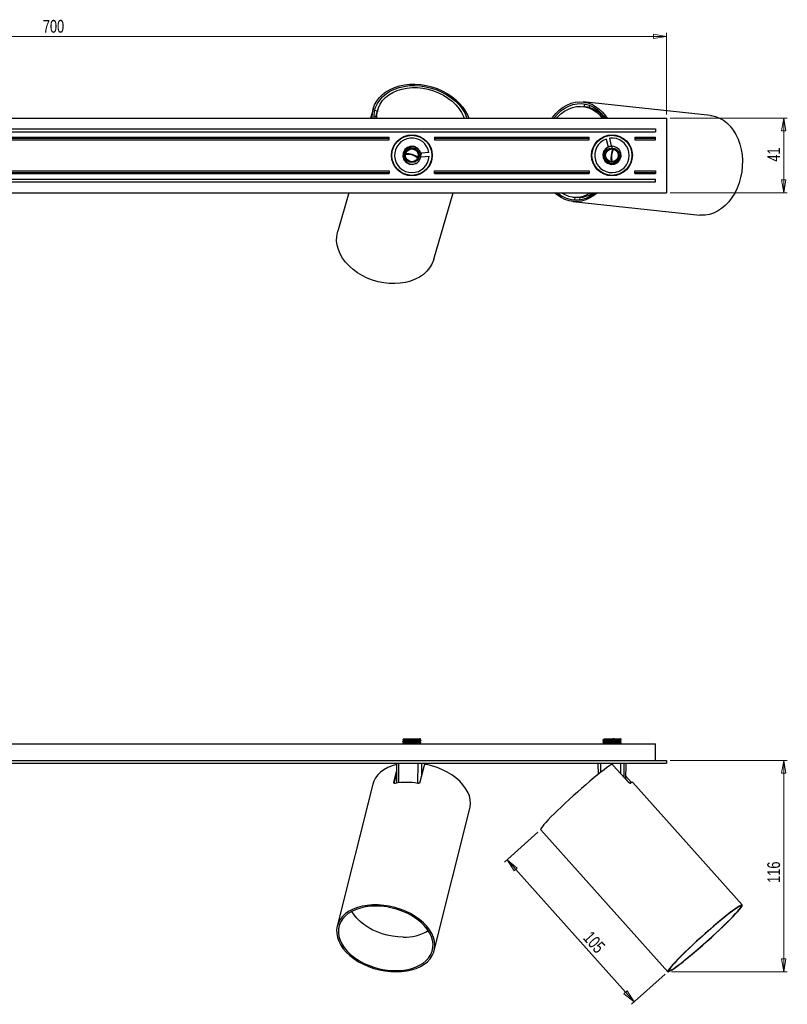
# Model space of a CAD drawing. Header units: millimetres. Extents: x 351 to 1046, y 379 to 649.
# Tile 3 of 4: x 699 to 910, y 379 to 649. Entities that reach past the tile are written whole.
import ezdxf

# ---------------------------------------------------------------- set-up
doc = ezdxf.new("R2010")
doc.units = ezdxf.units.MM
doc.styles.add('SLDTEXTSTYLE0', font='TXT', dxfattribs={"width": 0.75})
doc.dimstyles.new('SLDDIMSTYLE0', dxfattribs={"dimtxt": 3.5, "dimasz": 3.556, "dimexe": 0, "dimexo": 0.0625, "dimgap": 0.875, "dimtad": 1, "dimdec": 0, "dimlfac": 2, "dimrnd": 1e-09, "dimzin": 12, "dimdsep": 46, "dimtxsty": 'SLDTEXTSTYLE0', "dimblk1": 'CLOSED', "dimblk2": 'CLOSED', "dimsah": 1, "dimcen": 0.09, "dimadec": 0, "dimazin": 3, "dimtfac": 1, "dimtdec": 0, "dimtofl": 0, "dimtmove": 0, "dimatfit": 3, "dimldrblk": 'CLOSED', "dimfxl": 0, "dimfrac": 2, "dimtolj": 1, "dimtzin": 12, "dimarcsym": 0})

# ---------------------------------------------------------------- blocks, each defined once
blk = doc.blocks.new('_Closed')
at = {"color": 0, "linetype": 'ByBlock', "lineweight": -2}
for p, q in [((-1, 0.166667), (0, 0)), ((-1, 0.166667), (-1, -0.166667)), ((0, 0), (-1, -0.166667)), ((0, 0), (-1, 0))]:
    blk.add_line(p, q, dxfattribs=at)
blk = doc.blocks.new('_D')
at = {"color": 7, "linetype": 'Continuous', "lineweight": 0}
for p, q in [((877.33, 445.64), (909.53, 445.64)), ((908.53, 445.64), (908.53, 387.6)), ((877.68, 387.6), (909.53, 387.6))]:
    blk.add_line(p, q, dxfattribs=at)
at = {"color": 7, "linetype": 'Continuous', "lineweight": 18, "xscale": 3.556, "yscale": 3.556}
for p, rotation in [((908.53, 445.64, 120.82), 90.0000000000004), ((908.53, 387.6, 120.82), 270.0000000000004)]:
    blk.add_blockref('_Closed', p, dxfattribs=dict(at, rotation=rotation))
at = {"color": 7, "linetype": 'Continuous', "lineweight": 18, "insert": (904.02, 412), "char_height": 3.5, "attachment_point": 1, "rotation": 90, "style": 'SLDTEXTSTYLE0'}
blk.add_mtext('116', dxfattribs=at)
blk = doc.blocks.new('_D_1')
at = {"color": 7, "linetype": 'Continuous', "lineweight": 0}
for p, q in [((841, 425.94), (831.75, 417.67)), ((832.5, 418.33), (867.44, 379.32)), ((875.93, 386.93), (866.69, 378.65))]:
    blk.add_line(p, q, dxfattribs=at)
at = {"color": 7, "linetype": 'Continuous', "lineweight": 18, "xscale": 3.556, "yscale": 3.556}
for p, rotation in [((832.5, 418.33, 120.82), 131.8440947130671), ((867.44, 379.32, 120.82), 311.844094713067)]:
    blk.add_blockref('_Closed', p, dxfattribs=dict(at, rotation=rotation))
at = {"color": 7, "linetype": 'Continuous', "lineweight": 18, "insert": (855.81, 399.07), "char_height": 3.5, "attachment_point": 1, "rotation": 311.8441, "style": 'SLDTEXTSTYLE0'}
blk.add_mtext('105', dxfattribs=at)
blk = doc.blocks.new('_D_2')
at = {"color": 7, "linetype": 'Continuous', "lineweight": 0}
for p, q in [((526.33, 623.04), (526.33, 645.47)), ((526.33, 644.47), (876.33, 644.47)), ((876.33, 623.04), (876.33, 645.47))]:
    blk.add_line(p, q, dxfattribs=at)
at = {"color": 7, "linetype": 'Continuous', "lineweight": 18, "xscale": 3.556, "yscale": 3.556, "rotation": 180.0000000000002}
blk.add_blockref('_Closed', (526.33, 644.47, 15.48), dxfattribs=at)
at = {"color": 7, "linetype": 'Continuous', "lineweight": 18, "xscale": 3.556, "yscale": 3.556}
blk.add_blockref('_Closed', (876.33, 644.47, 15.48), dxfattribs=at)
at = {"color": 7, "linetype": 'Continuous', "lineweight": 18, "insert": (704.91, 648.98), "char_height": 3.5, "attachment_point": 1, "style": 'SLDTEXTSTYLE0'}
blk.add_mtext('700', dxfattribs=at)
blk = doc.blocks.new('_D_3')
at = {"color": 7, "linetype": 'Continuous', "lineweight": 0}
for p, q in [((877.33, 622.04), (909.53, 622.04)), ((908.53, 622.04), (908.53, 601.54)), ((877.33, 601.54), (909.53, 601.54))]:
    blk.add_line(p, q, dxfattribs=at)
at = {"color": 7, "linetype": 'Continuous', "lineweight": 18, "xscale": 3.556, "yscale": 3.556}
for p, rotation in [((908.53, 622.04, 15.48), 90.00000000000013), ((908.53, 601.54, 15.48), 270.0000000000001)]:
    blk.add_blockref('_Closed', p, dxfattribs=dict(at, rotation=rotation))
at = {"color": 7, "linetype": 'Continuous', "lineweight": 18, "insert": (904.02, 610.07), "char_height": 3.5, "attachment_point": 1, "rotation": 90, "style": 'SLDTEXTSTYLE0'}
blk.add_mtext('41', dxfattribs=at)

msp = doc.modelspace()

# ---------------------------------------------------------------- linework, layer by layer
at = {"color": 7, "linetype": 'Continuous', "lineweight": 25}
for p, q in [((795.76, 624.66), (795, 622.04)), ((853.96, 625.14), (853.3, 625.21)), ((888.37, 622.76), (853.43, 626.46)), ((853.79, 625.9), (853.72, 625.17)), ((855.2, 624.9), (855.26, 625.5)), ((526.33, 622.04), (876.33, 622.04)), ((795.94, 622.61), (796.53, 622.44)), ((796.84, 623.91), (796.13, 624.11)), ((796.96, 624.31), (796.77, 623.67)), ((876.33, 622.04), (876.33, 601.54)), ((529.33, 619.04), (873.33, 619.04)), ((529.33, 618.29), (873.33, 618.29)), ((547.58, 616.79), (800.08, 616.79)), ((547.58, 616.54), (800.08, 616.54)), ((800.08, 616.54), (800.08, 616.79)), ((800.08, 616.04), (800.08, 616.54)), ((803.86, 616.7), (803.9, 616.87)), ((804.6, 617.01), (804.64, 617.16)), ((805, 617.26), (805.25, 617.19)), ((805.14, 617.29), (805.4, 617.21)), ((812.58, 616.79), (812.58, 616.54)), ((812.58, 616.79), (855.08, 616.79)), ((812.58, 616.54), (855.08, 616.54)), ((812.58, 616.54), (812.58, 616.04)), ((855.08, 616.54), (855.08, 616.79)), ((855.08, 616.04), (855.08, 616.54)), ((861.24, 614.39), (860.74, 616.51)), ((860.85, 617.4), (860.88, 617.27)), ((861.45, 617.42), (861.47, 617.29)), ((861.85, 617.4), (861.88, 617.27)), ((867.58, 616.79), (873.33, 616.79)), ((867.58, 616.79), (867.58, 616.54)), ((867.58, 616.54), (873.33, 616.54)), ((867.58, 616.54), (867.58, 616.04)), ((873.33, 619.04), (873.33, 618.29)), ((873.33, 616.54), (873.33, 616.79)), ((873.33, 616.04), (873.33, 616.54)), ((547.58, 616.04), (800.08, 616.04)), ((801.19, 613.75), (801.09, 613.82)), ((801.43, 614.29), (801.33, 614.36)), ((810.03, 615.87), (810.29, 615.79)), ((810.14, 615.77), (810.39, 615.69)), ((810.64, 615.41), (810.6, 615.27)), ((811.11, 614.77), (811.06, 614.61)), ((812.58, 616.04), (855.08, 616.04)), ((856.67, 614.71), (856.7, 614.98)), ((856.75, 614.84), (856.78, 615.1)), ((857.01, 615.39), (857.16, 615.38)), ((857.56, 615.96), (857.73, 615.95)), ((859.76, 616.28), (860.26, 614.16)), ((860.26, 614.16), (860.66, 614.26)), ((865.73, 615.1), (865.9, 615.08)), ((867.58, 616.04), (873.33, 616.04)), ((801.06, 613.36), (800.95, 613.44)), ((803.84, 611.64), (803.86, 611.63)), ((804.05, 612.72), (804, 612.74)), ((811.02, 612.55), (808.85, 612.43)), ((808.85, 612.43), (808.88, 612.02)), ((808.91, 611.43), (811.08, 611.55)), ((811.94, 611.28), (811.81, 611.27)), ((866.69, 613.5), (866.7, 613)), ((801.56, 608.82), (801.61, 608.98)), ((811.76, 610.3), (811.63, 610.29)), ((811.85, 610.69), (811.72, 610.68)), ((856.14, 609.64), (856.16, 609.91)), ((856.19, 609.52), (856.22, 609.78)), ((856.5, 609.16), (856.35, 609.18)), ((856.94, 608.49), (856.77, 608.51)), ((860.82, 609.38), (860.82, 609.33)), ((861.93, 609.37), (861.93, 609.39)), ((862.76, 609.74), (862.73, 609.77)), ((866.33, 609.49), (866.22, 609.01)), ((547.58, 607.54), (800.08, 607.54)), ((547.58, 607.05), (800.08, 607.05)), ((547.58, 606.79), (800.08, 606.79)), ((800.08, 607.54), (800.08, 607.05)), ((800.08, 607.05), (800.08, 606.79)), ((803.18, 607.29), (802.73, 607.48)), ((807.06, 606.22), (806.58, 606.3)), ((808.81, 606.88), (808.76, 606.72)), ((812.58, 607.05), (812.58, 607.54)), ((812.58, 607.54), (855.08, 607.54)), ((812.58, 607.05), (855.08, 607.05)), ((812.58, 606.79), (812.58, 607.05)), ((812.58, 606.79), (855.08, 606.79)), ((855.08, 607.54), (855.08, 607.05)), ((855.08, 607.05), (855.08, 606.79)), ((859.75, 606.53), (859.69, 606.41)), ((860.32, 606.39), (860.27, 606.27)), ((860.72, 606.33), (860.67, 606.21)), ((865.11, 607.62), (864.94, 607.64)), ((867.58, 607.54), (873.33, 607.54)), ((867.58, 607.05), (867.58, 607.54)), ((867.58, 607.05), (873.33, 607.05)), ((867.58, 606.79), (867.58, 607.05)), ((867.58, 606.79), (873.33, 606.79)), ((873.33, 607.54), (873.33, 607.05)), ((873.33, 607.05), (873.33, 606.79)), ((529.33, 605.29), (873.33, 605.29)), ((529.33, 604.54), (873.33, 604.54)), ((873.33, 604.54), (873.33, 605.29)), ((526.33, 601.54), (876.33, 601.54)), ((789.03, 601.54), (785.95, 590.93)), ((812.35, 583.25), (817.67, 601.54)), ((850.67, 600.35), (851.34, 600.28)), ((851.09, 600.31), (851.01, 599.57)), ((850.54, 599.11), (885.48, 595.41)), ((852.53, 599.66), (852.59, 600.26)), ((529.33, 450.14), (873.33, 450.14)), ((803.83, 451.37), (803.83, 451.31)), ((803.83, 450.87), (803.83, 450.81)), ((803.83, 450.37), (803.83, 450.31)), ((804.1, 451.15), (804.1, 451.03)), ((804.1, 450.65), (804.1, 450.53)), ((804.1, 450.15), (804.1, 450.14)), ((804.12, 451.54), (804.13, 451.53)), ((807.54, 451.54), (808.73, 451.54)), ((808.56, 451.28), (808.56, 451.4)), ((808.56, 450.78), (808.56, 450.9)), ((808.56, 450.28), (808.56, 450.4)), ((808.83, 451.06), (808.83, 451.12)), ((808.83, 450.56), (808.83, 450.62)), ((858.83, 451.23), (858.83, 451.17)), ((858.83, 450.73), (858.83, 450.67)), ((858.83, 450.23), (858.83, 450.17)), ((858.84, 450.17), (858.89, 450.14)), ((859.1, 451.52), (859.1, 451.39)), ((859.1, 451.02), (859.1, 450.89)), ((859.1, 450.52), (859.1, 450.39)), ((863.56, 451.14), (863.56, 451.26)), ((863.56, 450.64), (863.56, 450.76)), ((863.56, 450.14), (863.56, 450.26)), ((863.57, 450.14), (863.56, 450.14)), ((863.83, 451.49), (863.72, 451.55)), ((863.83, 451.42), (863.83, 451.54)), ((863.83, 450.92), (863.83, 450.98)), ((863.83, 450.42), (863.83, 450.48)), ((873.33, 445.64), (873.33, 450.14)), ((526.33, 445.64), (876.33, 445.64)), ((526.33, 444.89), (876.33, 444.89)), ((802.08, 444.8), (802.07, 444.89)), ((802.08, 444.79), (802.14, 439.41)), ((808.05, 444.79), (802.62, 444.79)), ((809.72, 444.26), (808.55, 439.62)), ((810.55, 444.79), (808.98, 444.79)), ((810.58, 444.48), (810.58, 444.79)), ((857.48, 444.8), (857.47, 444.89)), ((857.48, 444.79), (857.51, 441.78)), ((863.77, 444.79), (858.15, 444.79)), ((865.86, 439.62), (861.7, 444.26)), ((865.19, 444.79), (864.59, 444.79)), ((865.15, 440.41), (865.19, 444.79)), ((876.33, 445.64), (876.33, 444.89)), ((801.35, 439.62), (802.11, 442.62)), ((801.48, 439.35), (802.11, 441.87)), ((865.16, 441.28), (866.65, 439.62)), ((795.62, 439.14), (785.81, 400.12)), ((865.15, 440.51), (866.18, 439.36)), ((866.65, 439.62), (866.75, 439.51)), ((897.16, 405.94), (867.05, 439.57)), ((812.48, 393.42), (822.29, 432.43)), ((841.74, 426.61), (876.68, 387.6))]:
    msp.add_line(p, q, dxfattribs=at)
at = {"color": 8, "linetype": 'Continuous', "lineweight": 25}
for p, q in [((802.62, 444.89), (802.62, 444.79)), ((802.62, 444.79), (802.68, 439.48)), ((808.02, 439.33), (808.05, 444.79)), ((808.04, 444.89), (808.05, 444.79)), ((808.98, 444.79), (808.96, 441.22)), ((808.99, 444.89), (808.98, 444.79)), ((810.56, 444.89), (810.55, 444.79)), ((810.55, 444.48), (810.55, 444.79)), ((858.15, 444.79), (858.15, 444.89)), ((858.15, 444.79), (858.17, 442.31)), ((863.74, 441.98), (863.77, 444.79)), ((863.77, 444.79), (863.77, 444.89)), ((864.59, 444.79), (864.56, 441.07)), ((864.6, 444.89), (864.59, 444.79)), ((865.14, 440.42), (865.19, 444.79)), ((865.2, 444.89), (865.19, 444.79)), ((801.35, 439.62), (801.42, 439.38)), ((866.33, 439.33), (866.65, 439.62))]:
    msp.add_line(p, q, dxfattribs=at)
at = {"color": 7, "linetype": 'Continuous', "lineweight": 25, "flags": 128}
for points in [[(795.46, 622.04), (795.46, 622.23), (795.5, 623.4), (795.72, 624.54), (796.11, 625.63), (796.66, 626.65), (797.37, 627.61), (798.23, 628.47), (799.22, 629.24), (800.34, 629.9), (801.57, 630.45), (802.89, 630.87), (804.29, 631.16), (805.76, 631.32), (807.26, 631.35), (808.78, 631.24), (810.3, 631), (811.81, 630.63), (813.28, 630.14), (814.7, 629.52), (816.04, 628.8), (817.3, 627.97), (818.44, 627.05), (819.47, 626.05), (820.36, 624.98), (821.1, 623.86), (821.69, 622.71), (821.95, 622.04)], [(795.95, 622.04), (795.95, 622.68), (796.07, 623.84), (796.38, 624.95), (796.85, 626.01), (797.5, 626.99), (798.3, 627.9), (799.24, 628.7), (800.32, 629.39), (801.52, 629.97), (802.82, 630.42), (804.21, 630.74), (805.66, 630.93), (807.16, 630.97), (808.68, 630.88), (810.2, 630.64), (811.71, 630.28), (813.18, 629.78), (814.59, 629.16), (815.93, 628.42), (817.16, 627.58), (818.29, 626.65), (819.29, 625.63), (820.14, 624.56), (820.85, 623.43), (821.39, 622.26), (821.47, 622.04)], [(796.69, 622.04), (796.69, 622.66), (796.82, 623.78), (797.14, 624.86), (797.63, 625.87), (798.28, 626.82), (799.09, 627.67), (800.04, 628.43), (801.12, 629.07), (802.31, 629.6), (803.61, 630), (804.98, 630.26), (806.4, 630.39), (807.87, 630.38), (809.35, 630.22), (810.82, 629.93), (812.27, 629.51), (813.67, 628.97), (815, 628.3), (816.25, 627.52), (817.38, 626.65), (818.4, 625.69), (819.28, 624.67), (820, 623.58), (820.57, 622.46), (820.73, 622.04)], [(844.86, 622.04), (844.98, 622.2), (845.87, 623.27), (846.84, 624.2), (847.88, 624.98), (848.97, 625.61), (850.09, 626.08), (851.24, 626.37), (852.4, 626.49), (853.56, 626.44), (854.69, 626.21), (855.79, 625.81), (856.84, 625.25), (857.83, 624.52), (858.75, 623.65), (859.57, 622.63), (859.98, 622.04)], [(845.38, 622.04), (845.42, 622.1), (846.33, 623.13), (847.32, 624.02), (848.37, 624.76), (849.47, 625.33), (850.61, 625.73), (851.77, 625.95), (852.93, 625.99), (854.07, 625.85), (855.19, 625.53), (856.26, 625.04), (857.28, 624.37), (858.22, 623.55), (859.07, 622.58), (859.46, 622.04)], [(846.19, 622.04), (846.38, 622.26), (847.32, 623.16), (848.32, 623.92), (849.38, 624.51), (850.48, 624.94), (851.6, 625.18), (852.73, 625.25), (853.84, 625.13), (854.93, 624.84), (855.97, 624.37), (856.96, 623.73), (857.87, 622.93), (858.66, 622.04)], [(796.5, 622.04), (796.64, 623.14), (796.77, 623.67)], [(888.37, 622.76), (888.66, 622.73), (889.8, 622.47), (890.9, 622.04), (891.95, 621.44), (892.94, 620.68), (893.85, 619.77), (894.67, 618.72), (895.38, 617.54), (895.99, 616.26), (896.48, 614.88), (896.84, 613.42), (897.08, 611.91), (897.18, 610.36), (897.15, 608.8), (896.98, 607.24), (896.69, 605.7), (896.26, 604.21), (895.72, 602.78), (895.06, 601.43), (894.29, 600.18), (893.43, 599.05), (892.48, 598.05), (891.46, 597.19), (890.38, 596.49), (889.26, 595.96), (888.11, 595.59), (886.94, 595.4), (885.77, 595.39), (885.48, 595.41)], [(808.79, 611.78), (808.82, 612.07), (808.53, 613), (807.9, 613.74), (807.03, 614.19), (806.06, 614.28), (805.13, 613.98), (804.38, 613.36), (803.93, 612.49), (803.85, 611.52), (804.14, 610.59), (804.77, 609.84), (805.64, 609.39), (806.61, 609.31), (807.54, 609.6), (807.54, 609.6)], [(860.92, 614.22), (860.63, 614.19), (859.76, 613.74), (859.14, 612.99), (858.85, 612.06), (858.94, 611.08), (859.39, 610.22), (860.14, 609.6), (861.07, 609.31), (862.04, 609.4), (862.91, 609.85), (863.53, 610.6), (863.82, 611.53), (863.73, 612.5), (863.28, 613.37), (863.28, 613.37)], [(806.4, 612.04), (805.46, 612.24), (804.66, 612.31)], [(808.02, 611.34), (807.31, 611.7), (806.4, 612.04)], [(861.08, 611.82), (861.05, 610.85), (861.12, 610.06)], [(861.49, 613.54), (861.25, 612.77), (861.08, 611.82)], [(857.33, 601.54), (856.33, 600.74), (855.25, 600.08), (854.13, 599.58), (852.98, 599.24), (851.82, 599.08), (850.67, 599.1), (849.53, 599.29), (848.42, 599.65), (847.35, 600.18), (846.35, 600.87), (845.58, 601.54)], [(812.35, 583.25), (812.26, 582.97), (811.81, 581.89), (811.19, 580.88), (810.42, 579.95), (809.49, 579.11), (808.44, 578.38), (807.26, 577.76), (805.97, 577.26), (804.6, 576.89), (803.16, 576.66), (801.66, 576.56), (800.13, 576.59), (798.59, 576.77), (797.05, 577.07), (795.55, 577.51), (794.09, 578.08), (792.69, 578.76), (791.38, 579.55), (790.17, 580.43), (789.08, 581.41), (788.12, 582.46), (787.3, 583.56), (786.64, 584.72), (786.14, 585.91), (785.81, 587.11), (785.65, 588.31), (785.67, 589.49), (785.87, 590.65), (785.95, 590.93)], [(802.09, 444.51), (800.89, 444.16), (799.72, 443.67), (798.67, 443.09), (797.75, 442.41), (796.97, 441.65), (796.34, 440.81), (795.88, 439.91), (795.62, 439.14)], [(822.29, 432.43), (822.38, 432.83), (822.47, 433.83), (822.38, 434.86), (822.13, 435.9), (821.7, 436.94), (821.11, 437.96), (820.37, 438.95), (819.48, 439.91), (818.46, 440.81), (817.31, 441.65), (816.06, 442.41), (814.72, 443.09), (813.31, 443.67), (811.83, 444.16), (810.33, 444.53)], [(810.59, 444.89), (810.59, 444.89), (810.58, 444.79)], [(861.2, 444.53), (860.63, 444.16), (859.95, 443.67), (859.17, 443.09), (858.3, 442.41), (857.35, 441.65), (856.33, 440.81), (855.25, 439.91), (854.13, 438.95), (852.98, 437.96), (851.82, 436.94), (850.67, 435.9), (849.53, 434.86), (848.42, 433.83), (847.35, 432.83), (846.35, 431.86), (845.42, 430.95), (844.57, 430.1), (843.82, 429.32), (843.17, 428.62), (842.63, 428.01), (842.21, 427.51), (841.92, 427.11), (841.76, 426.82), (841.72, 426.64), (841.74, 426.61)], [(865.2, 444.89), (865.2, 444.89), (865.19, 444.79)], [(867.05, 439.57), (867.04, 439.58), (866.97, 439.6), (866.87, 439.58), (866.73, 439.53), (866.55, 439.45), (866.34, 439.34)], [(802, 387.57), (803.49, 387.63), (804.92, 387.81), (806.27, 388.1), (807.53, 388.51), (808.69, 389.03), (809.72, 389.65), (810.61, 390.36), (811.35, 391.15), (811.93, 392.02), (812.34, 392.95), (812.59, 393.93), (812.66, 394.94), (812.55, 395.98), (812.26, 397.03), (811.81, 398.08), (811.19, 399.11), (810.42, 400.11), (809.49, 401.06), (808.44, 401.96), (807.26, 402.79), (805.97, 403.55), (804.6, 404.21), (803.16, 404.78), (801.66, 405.24), (800.13, 405.6), (798.59, 405.83), (797.05, 405.95), (795.55, 405.95), (794.09, 405.83), (792.69, 405.6), (791.38, 405.24), (790.17, 404.78), (789.08, 404.21), (788.12, 403.55), (787.3, 402.79), (786.64, 401.96), (786.14, 401.06), (785.81, 400.11), (785.65, 399.11), (785.67, 398.08), (785.87, 397.03), (786.24, 395.98), (786.78, 394.94), (787.47, 393.93), (788.32, 392.95), (789.32, 392.02), (790.44, 391.15), (791.67, 390.36), (793, 389.65), (794.41, 389.03), (795.88, 388.51), (797.4, 388.1), (798.94, 387.81), (800.48, 387.63), (802, 387.57)], [(801.9, 387.9), (803.36, 387.96), (804.76, 388.14), (806.08, 388.44), (807.32, 388.85), (808.44, 389.36), (809.43, 389.98), (810.29, 390.68), (811, 391.47), (811.54, 392.34), (811.92, 393.26), (812.13, 394.23), (812.16, 395.23), (812.01, 396.25), (811.69, 397.28), (811.2, 398.31), (810.55, 399.31), (809.74, 400.28), (808.79, 401.2), (807.71, 402.06), (806.52, 402.85), (805.22, 403.56), (803.84, 404.18), (802.4, 404.69), (800.92, 405.1), (799.41, 405.4), (797.89, 405.58), (796.4, 405.64), (794.94, 405.58), (793.54, 405.4), (792.21, 405.1), (790.98, 404.69), (789.86, 404.18), (788.86, 403.56), (788.01, 402.85), (787.3, 402.06), (786.76, 401.2), (786.38, 400.28), (786.17, 399.31), (786.14, 398.31), (786.29, 397.28), (786.61, 396.25), (787.1, 395.23), (787.75, 394.23), (788.56, 393.26), (789.51, 392.34), (790.59, 391.47), (791.78, 390.68), (793.08, 389.98), (794.45, 389.36), (795.9, 388.85), (797.38, 388.44), (798.89, 388.14), (800.4, 387.96), (801.9, 387.9)], [(876.76, 387.57), (876.99, 387.63), (877.35, 387.81), (877.84, 388.1), (878.44, 388.51), (879.15, 389.03), (879.97, 389.65), (880.88, 390.36), (881.86, 391.15), (882.91, 392.02), (884.01, 392.95), (885.16, 393.93), (886.32, 394.94), (887.49, 395.98), (888.66, 397.03), (889.8, 398.08), (890.9, 399.11), (891.95, 400.11), (892.94, 401.06), (893.85, 401.96), (894.67, 402.79), (895.38, 403.55), (895.99, 404.21), (896.48, 404.78), (896.84, 405.24), (897.08, 405.6), (897.18, 405.83), (897.15, 405.95), (896.98, 405.95), (896.69, 405.83), (896.26, 405.6), (895.72, 405.24), (895.06, 404.78), (894.29, 404.21), (893.43, 403.55), (892.48, 402.79), (891.46, 401.96), (890.38, 401.06), (889.26, 400.11), (888.11, 399.11), (886.94, 398.08), (885.77, 397.03), (884.61, 395.98), (883.49, 394.94), (882.41, 393.93), (881.38, 392.95), (880.44, 392.02), (879.57, 391.15), (878.8, 390.36), (878.14, 389.65), (877.59, 389.03), (877.16, 388.51), (876.86, 388.1), (876.7, 387.81), (876.66, 387.63), (876.76, 387.57)], [(877.13, 387.9), (877.36, 387.96), (877.71, 388.14), (878.2, 388.44), (878.8, 388.85), (879.51, 389.36), (880.32, 389.98), (881.21, 390.68), (882.19, 391.47), (883.23, 392.34), (884.32, 393.26), (885.45, 394.23), (886.59, 395.23), (887.74, 396.25), (888.88, 397.28), (889.99, 398.31), (891.06, 399.31), (892.08, 400.28), (893.02, 401.2), (893.89, 402.06), (894.65, 402.85), (895.32, 403.56), (895.87, 404.18), (896.3, 404.69), (896.6, 405.1), (896.77, 405.4), (896.81, 405.58), (896.71, 405.64), (896.48, 405.58), (896.13, 405.4), (895.65, 405.1), (895.05, 404.69), (894.34, 404.18), (893.53, 403.56), (892.63, 402.85), (891.65, 402.06), (890.61, 401.2), (889.52, 400.28), (888.39, 399.31), (887.25, 398.31), (886.1, 397.28), (884.96, 396.25), (883.85, 395.23), (882.78, 394.23), (881.76, 393.26), (880.82, 392.34), (879.96, 391.47), (879.19, 390.68), (878.52, 389.98), (877.97, 389.36), (877.55, 388.85), (877.24, 388.44), (877.07, 388.14), (877.03, 387.96), (877.13, 387.9)], [(803.93, 397.1), (802.49, 397.16), (801.04, 397.33), (799.59, 397.62), (798.16, 398.02), (796.78, 398.53), (795.46, 399.13), (794.23, 399.82), (793.1, 400.59), (792.08, 401.42), (791.19, 402.32), (790.44, 403.26), (789.87, 404.18)]]:
    msp.add_lwpolyline(points, dxfattribs=at)
at = {"color": 7, "linetype": 'Continuous', "lineweight": 25}
for centre, radius in [((806.33, 611.79), 5.62), ((806.33, 611.79), 5.5), ((861.33, 611.79), 5.62), ((861.33, 611.79), 5.5), ((806.33, 611.79), 2), ((861.33, 611.79), 2), ((806.33, 611.79), 1.75), ((861.33, 611.79), 1.75)]:
    msp.add_circle(centre, radius, dxfattribs=at)
for centre, radius, start, end in [((852.96, 617.33), 7.87, 36.7411, 82.6399), ((806.33, 611.79), 4.75, 9.1124, 357.0278), ((861.33, 611.79), 4.75, 109.2941, 97.2095), ((861.99, 614.14), 0.666, 170.1639, 254.632), ((861.33, 611.79), 2.5, 38.965, 83.965), ((805.2, 607.99), 4.07, 73.3351, 98.4131), ((805.26, 607.97), 4.07, 49.1536, 74.2315), ((806.33, 611.79), 2.5, 298.7833, 343.7833), ((808.53, 610.73), 0.666, 69.9822, 154.4503), ((865.28, 611.34), 4.07, 173.5168, 198.5948), ((865.28, 611.41), 4.07, 149.3353, 174.4132), ((851.46, 607.49), 7.9, 228.852, 311.148), ((851.46, 607.58), 7.26, 236.2646, 303.7354), ((852.04, 607.79), 7.55, 264.6595, 304.0708), ((804.83, 420.82), 18.77, 80.4319, 99.5681), ((804.36, 409.51), 12.42, 268.0303, 301.4167)]:
    msp.add_arc(centre, radius, start, end, dxfattribs=at)
at = {"color": 8, "linetype": 'Continuous', "lineweight": 25}
for centre, major_axis, start_param, end_param in [((802.83, 444.79), (0.75, -0.005), 1.853972, 3.141356), ((809.83, 444.79), (0.75, 0.005), 6.000086, 6.28342)]:
    msp.add_ellipse(centre, major_axis=major_axis, ratio=0.00396, start_param=start_param, end_param=end_param, dxfattribs=at)
at = {"color": 7, "linetype": 'Continuous', "lineweight": 25}
for centre, major_axis, ratio, start_param, end_param in [((808.26, 444.79), (0.75, 0.003), 0.00721, 0.282969, 1.853689), ((858.23, 444.79), (0.75, -0.005), 0.005172, 1.676285, 3.247005), ((863.85, 444.79), (0.75, 0.004), 0.006396, 0.105249, 1.675969)]:
    msp.add_ellipse(centre, major_axis=major_axis, ratio=ratio, start_param=start_param, end_param=end_param, dxfattribs=at)
for points, knots in [([(806.09, 614.01), (806.01, 614), (805.68, 613.95), (805.13, 613.72), (804.56, 613.21), (804.19, 612.54), (804.09, 611.96), (804.11, 611.63), (804.12, 611.55)], [0, 0, 0, 0, 0.0718003, 0.2864477, 0.5010951, 0.7157425, 0.93039, 1, 1, 1, 1]), ([(808.73, 611.1), (808.77, 611.32), (808.84, 611.81), (808.66, 612.58), (808.23, 613.29), (807.59, 613.8), (806.84, 614.07), (806.34, 614.03), (806.09, 614.01)], [0, 0, 0, 0, 0.144785, 0.321878, 0.499028, 0.672515, 0.841766, 1, 1, 1, 1]), ([(861.6, 614.28), (861.37, 614.27), (860.87, 614.26), (860.15, 613.95), (859.52, 613.4), (859.14, 612.68), (859.01, 611.89), (859.13, 611.4), (859.2, 611.16)], [0, 0, 0, 0, 0.1447851, 0.3218779, 0.4990278, 0.6725153, 0.8417663, 1, 1, 1, 1]), ([(804.12, 611.55), (804.15, 611.33), (804.21, 610.88), (804.56, 610.25), (805.11, 609.73), (805.83, 609.4), (806.64, 609.32), (807.22, 609.45), (807.5, 609.59), (807.54, 609.6)], [0, 0, 0, 0, 0.145028, 0.289979, 0.456545, 0.625702, 0.796504, 0.973544, 1, 1, 1, 1]), ([(859.2, 611.16), (859.22, 611.08), (859.33, 610.77), (859.65, 610.27), (860.25, 609.8), (860.97, 609.55), (861.57, 609.55), (861.89, 609.64), (861.97, 609.66)], [0, 0, 0, 0, 0.0718, 0.286448, 0.501095, 0.715743, 0.93039, 1, 1, 1, 1]), ([(861.97, 609.66), (862.18, 609.72), (862.61, 609.86), (863.16, 610.32), (863.58, 610.95), (863.78, 611.72), (863.71, 612.53), (863.48, 613.08), (863.3, 613.33), (863.28, 613.37)], [0, 0, 0, 0, 0.145028, 0.289979, 0.456545, 0.625702, 0.796504, 0.973544, 1, 1, 1, 1]), ([(808.56, 451.4), (808.6, 451.43), (808.69, 451.48), (808.79, 451.53), (808.83, 451.56)], [0, 0, 0, 0, 0.4999664, 1, 1, 1, 1]), ([(804.11, 451.53), (804.06, 451.51), (803.97, 451.46), (803.88, 451.4), (803.84, 451.38)], [0, 0, 0, 0, 0.499963, 1, 1, 1, 1]), ([(803.84, 451.31), (803.88, 451.28), (803.97, 451.23), (804.06, 451.18), (804.1, 451.15)], [0, 0, 0, 0, 0.507773, 1, 1, 1, 1]), ([(804.11, 451.03), (804.06, 451.01), (803.97, 450.96), (803.88, 450.9), (803.84, 450.88)], [0, 0, 0, 0, 0.499963, 1, 1, 1, 1]), ([(803.84, 450.81), (803.88, 450.78), (803.97, 450.73), (804.06, 450.68), (804.1, 450.65)], [0, 0, 0, 0, 0.507773, 1, 1, 1, 1]), ([(804.11, 450.53), (804.06, 450.51), (803.97, 450.46), (803.88, 450.4), (803.84, 450.38)], [0, 0, 0, 0, 0.499963, 1, 1, 1, 1]), ([(803.84, 450.31), (803.88, 450.28), (803.97, 450.23), (804.06, 450.18), (804.1, 450.15)], [0, 0, 0, 0, 0.507773, 1, 1, 1, 1]), ([(803.87, 451.37), (803.86, 451.38), (803.81, 451.39), (804.1, 451.41), (804.73, 451.44), (805.62, 451.48), (806.62, 451.51), (807.23, 451.53), (807.54, 451.54)], [0, 0, 0, 0, 0.052692, 0.242153, 0.431615, 0.621077, 0.810538, 1, 1, 1, 1]), ([(808.73, 451.54), (808.61, 451.53), (808.35, 451.51), (807.56, 451.48), (806.62, 451.44), (805.62, 451.41), (804.72, 451.38), (804.1, 451.35), (803.81, 451.33), (803.86, 451.31), (803.87, 451.31)], [0, 0, 0, 0, 0.137398, 0.274797, 0.412195, 0.549593, 0.686991, 0.82439, 0.961788, 1, 1, 1, 1]), ([(803.87, 450.87), (803.86, 450.88), (803.81, 450.89), (804.1, 450.91), (804.72, 450.94), (805.62, 450.98), (806.61, 451.01), (807.57, 451.04), (808.33, 451.07), (808.78, 451.1), (808.79, 451.12), (808.8, 451.12)], [0, 0, 0, 0, 0.0347641, 0.1597641, 0.2847641, 0.4097641, 0.5347641, 0.6597641, 0.7847641, 0.9097641, 1, 1, 1, 1]), ([(808.8, 451.06), (808.79, 451.05), (808.78, 451.04), (808.33, 451.01), (807.57, 450.98), (806.61, 450.94), (805.62, 450.91), (804.72, 450.88), (804.1, 450.85), (803.81, 450.83), (803.86, 450.81), (803.87, 450.81)], [0, 0, 0, 0, 0.0902359, 0.2152359, 0.3402359, 0.4652359, 0.5902359, 0.7152359, 0.8402359, 0.9652359, 1, 1, 1, 1]), ([(803.87, 450.37), (803.86, 450.38), (803.81, 450.39), (804.1, 450.41), (804.72, 450.44), (805.62, 450.48), (806.61, 450.51), (807.57, 450.54), (808.33, 450.57), (808.78, 450.6), (808.79, 450.62), (808.8, 450.62)], [0, 0, 0, 0, 0.0347641, 0.1597641, 0.2847641, 0.4097641, 0.5347641, 0.6597641, 0.7847641, 0.9097641, 1, 1, 1, 1]), ([(808.8, 450.56), (808.79, 450.55), (808.78, 450.54), (808.33, 450.51), (807.57, 450.48), (806.61, 450.44), (805.62, 450.41), (804.72, 450.38), (804.1, 450.35), (803.81, 450.33), (803.86, 450.31), (803.87, 450.31)], [0, 0, 0, 0, 0.090236, 0.215236, 0.340236, 0.465236, 0.590236, 0.715236, 0.840236, 0.965236, 1, 1, 1, 1]), ([(808.53, 451.28), (808.53, 451.27), (808.52, 451.25), (808.11, 451.23), (807.44, 451.19), (806.58, 451.16), (805.7, 451.13), (804.9, 451.1), (804.35, 451.07), (804.09, 451.05), (804.12, 451.04), (804.13, 451.03)], [0, 0, 0, 0, 0.0920271, 0.2194934, 0.3469596, 0.4744259, 0.6018922, 0.7293585, 0.8568247, 0.984291, 1, 1, 1, 1]), ([(808.53, 450.78), (808.53, 450.77), (808.52, 450.75), (808.11, 450.73), (807.44, 450.69), (806.58, 450.66), (805.7, 450.63), (804.9, 450.6), (804.35, 450.57), (804.09, 450.55), (804.12, 450.54), (804.13, 450.53)], [0, 0, 0, 0, 0.092027, 0.219493, 0.34696, 0.474426, 0.601892, 0.729358, 0.856825, 0.984291, 1, 1, 1, 1]), ([(808.52, 451.4), (808.51, 451.39), (808.5, 451.38), (808.11, 451.35), (807.44, 451.32), (806.58, 451.29), (805.7, 451.26), (804.9, 451.23), (804.35, 451.19), (804.08, 451.17), (804.13, 451.16), (804.14, 451.15)], [0, 0, 0, 0, 0.07245, 0.199872, 0.327295, 0.454717, 0.58214, 0.709562, 0.836985, 0.964407, 1, 1, 1, 1]), ([(808.52, 450.9), (808.51, 450.89), (808.5, 450.88), (808.11, 450.85), (807.44, 450.82), (806.58, 450.79), (805.7, 450.76), (804.9, 450.73), (804.35, 450.69), (804.08, 450.67), (804.13, 450.66), (804.14, 450.65)], [0, 0, 0, 0, 0.07245, 0.199872, 0.327295, 0.454717, 0.58214, 0.709562, 0.836985, 0.964407, 1, 1, 1, 1]), ([(808.52, 450.4), (808.51, 450.39), (808.5, 450.38), (808.11, 450.35), (807.44, 450.32), (806.58, 450.29), (805.7, 450.26), (804.9, 450.23), (804.35, 450.19), (804.08, 450.17), (804.13, 450.16), (804.14, 450.15)], [0, 0, 0, 0, 0.07245, 0.199872, 0.327295, 0.454717, 0.58214, 0.709562, 0.836985, 0.964407, 1, 1, 1, 1]), ([(804.12, 451.54), (804.15, 451.54), (804.21, 451.54), (804.56, 451.54), (805.11, 451.54), (805.83, 451.54), (806.64, 451.54), (807.22, 451.54), (807.5, 451.54), (807.54, 451.54)], [0, 0, 0, 0, 0.145028, 0.289979, 0.456545, 0.625702, 0.796504, 0.973544, 1, 1, 1, 1]), ([(808.53, 450.28), (808.53, 450.27), (808.52, 450.25), (808.11, 450.23), (807.44, 450.19), (806.64, 450.17), (806.12, 450.15), (805.88, 450.14)], [0, 0, 0, 0, 0.159659, 0.380801, 0.601944, 0.823086, 1, 1, 1, 1]), ([(808.83, 451.13), (808.79, 451.15), (808.7, 451.21), (808.61, 451.26), (808.56, 451.28)], [0, 0, 0, 0, 0.507528, 1, 1, 1, 1]), ([(808.56, 450.9), (808.6, 450.93), (808.69, 450.98), (808.79, 451.03), (808.83, 451.06)], [0, 0, 0, 0, 0.499966, 1, 1, 1, 1]), ([(808.83, 450.63), (808.79, 450.65), (808.7, 450.71), (808.61, 450.76), (808.56, 450.78)], [0, 0, 0, 0, 0.507528, 1, 1, 1, 1]), ([(808.56, 450.4), (808.6, 450.43), (808.69, 450.48), (808.79, 450.53), (808.83, 450.56)], [0, 0, 0, 0, 0.499966, 1, 1, 1, 1]), ([(808.81, 450.14), (808.77, 450.16), (808.69, 450.21), (808.61, 450.26), (808.56, 450.28)], [0, 0, 0, 0, 0.470294, 1, 1, 1, 1]), ([(859.11, 451.4), (859.06, 451.37), (858.97, 451.32), (858.88, 451.26), (858.84, 451.24)], [0, 0, 0, 0, 0.499965, 1, 1, 1, 1]), ([(858.84, 451.17), (858.88, 451.14), (858.97, 451.09), (859.06, 451.04), (859.1, 451.01)], [0, 0, 0, 0, 0.507617, 1, 1, 1, 1]), ([(859.11, 450.9), (859.06, 450.87), (858.97, 450.82), (858.88, 450.76), (858.84, 450.74)], [0, 0, 0, 0, 0.499965, 1, 1, 1, 1]), ([(858.84, 450.67), (858.88, 450.64), (858.97, 450.59), (859.06, 450.54), (859.1, 450.51)], [0, 0, 0, 0, 0.507617, 1, 1, 1, 1]), ([(859.11, 450.4), (859.06, 450.37), (858.97, 450.32), (858.88, 450.26), (858.84, 450.24)], [0, 0, 0, 0, 0.499965, 1, 1, 1, 1]), ([(858.87, 451.23), (858.88, 451.24), (858.89, 451.26), (859.35, 451.29), (860.11, 451.32), (861.07, 451.35), (862.06, 451.38), (862.95, 451.41), (863.57, 451.44), (863.86, 451.47), (863.81, 451.48), (863.8, 451.48)], [0, 0, 0, 0, 0.091619, 0.216619, 0.341619, 0.466619, 0.591619, 0.716619, 0.841619, 0.966619, 1, 1, 1, 1]), ([(863.8, 451.42), (863.81, 451.42), (863.86, 451.41), (863.57, 451.38), (862.95, 451.35), (862.06, 451.32), (861.07, 451.29), (860.11, 451.26), (859.35, 451.23), (858.89, 451.2), (858.88, 451.18), (858.87, 451.17)], [0, 0, 0, 0, 0.033381, 0.158381, 0.283381, 0.408381, 0.533381, 0.658381, 0.783381, 0.908381, 1, 1, 1, 1]), ([(858.87, 450.73), (858.88, 450.74), (858.89, 450.76), (859.35, 450.79), (860.11, 450.82), (861.07, 450.85), (862.06, 450.88), (862.95, 450.91), (863.57, 450.94), (863.86, 450.97), (863.81, 450.98), (863.8, 450.98)], [0, 0, 0, 0, 0.091619, 0.216619, 0.341619, 0.466619, 0.591619, 0.716619, 0.841619, 0.966619, 1, 1, 1, 1]), ([(863.8, 450.92), (863.81, 450.92), (863.86, 450.91), (863.57, 450.88), (862.95, 450.85), (862.06, 450.82), (861.07, 450.79), (860.11, 450.76), (859.35, 450.73), (858.89, 450.7), (858.88, 450.68), (858.87, 450.67)], [0, 0, 0, 0, 0.033381, 0.158381, 0.283381, 0.408381, 0.533381, 0.658381, 0.783381, 0.908381, 1, 1, 1, 1]), ([(858.87, 450.23), (858.88, 450.24), (858.89, 450.26), (859.35, 450.29), (860.11, 450.32), (861.07, 450.35), (862.06, 450.38), (862.95, 450.41), (863.57, 450.44), (863.86, 450.47), (863.81, 450.48), (863.8, 450.48)], [0, 0, 0, 0, 0.091619, 0.216619, 0.341619, 0.466619, 0.591619, 0.716619, 0.841619, 0.966619, 1, 1, 1, 1]), ([(863.8, 450.42), (863.81, 450.42), (863.86, 450.41), (863.57, 450.38), (862.95, 450.35), (862.06, 450.32), (861.07, 450.29), (860.11, 450.26), (859.35, 450.23), (858.89, 450.2), (858.88, 450.18), (858.87, 450.17)], [0, 0, 0, 0, 0.033381, 0.158381, 0.283381, 0.408381, 0.533381, 0.658381, 0.783381, 0.908381, 1, 1, 1, 1]), ([(863.54, 451.26), (863.55, 451.26), (863.58, 451.25), (863.32, 451.23), (862.78, 451.19), (861.98, 451.16), (861.09, 451.13), (860.24, 451.1), (859.56, 451.07), (859.15, 451.04), (859.14, 451.02), (859.14, 451.02)], [0, 0, 0, 0, 0.014158, 0.141619, 0.269081, 0.396543, 0.524005, 0.651467, 0.778929, 0.90639, 1, 1, 1, 1]), ([(863.54, 450.76), (863.55, 450.76), (863.58, 450.75), (863.32, 450.73), (862.78, 450.69), (861.98, 450.66), (861.09, 450.63), (860.24, 450.6), (859.56, 450.57), (859.15, 450.54), (859.14, 450.52), (859.14, 450.52)], [0, 0, 0, 0, 0.014158, 0.141619, 0.269081, 0.396543, 0.524005, 0.651467, 0.778929, 0.90639, 1, 1, 1, 1]), ([(861.97, 451.54), (861.68, 451.53), (861.1, 451.51), (860.24, 451.48), (859.57, 451.44), (859.17, 451.42), (859.16, 451.4), (859.15, 451.4)], [0, 0, 0, 0, 0.21842, 0.43684, 0.65526, 0.87368, 1, 1, 1, 1]), ([(863.53, 451.14), (863.54, 451.14), (863.59, 451.12), (863.33, 451.1), (862.78, 451.07), (861.98, 451.04), (861.09, 451.01), (860.24, 450.98), (859.57, 450.94), (859.17, 450.92), (859.16, 450.9), (859.15, 450.9)], [0, 0, 0, 0, 0.034019, 0.161485, 0.288951, 0.416417, 0.543884, 0.67135, 0.798816, 0.926282, 1, 1, 1, 1]), ([(863.53, 450.64), (863.54, 450.64), (863.59, 450.62), (863.33, 450.6), (862.78, 450.57), (861.98, 450.54), (861.09, 450.51), (860.24, 450.48), (859.57, 450.44), (859.17, 450.42), (859.16, 450.4), (859.15, 450.4)], [0, 0, 0, 0, 0.034019, 0.161485, 0.288951, 0.416417, 0.543884, 0.67135, 0.798816, 0.926282, 1, 1, 1, 1]), ([(859.2, 451.54), (859.22, 451.54), (859.33, 451.54), (859.65, 451.54), (860.25, 451.54), (860.97, 451.54), (861.57, 451.54), (861.89, 451.54), (861.97, 451.54)], [0, 0, 0, 0, 0.0718, 0.286448, 0.501095, 0.715743, 0.93039, 1, 1, 1, 1]), ([(863.54, 450.26), (863.55, 450.26), (863.58, 450.25), (863.32, 450.23), (862.78, 450.19), (862.03, 450.17), (861.51, 450.15), (861.27, 450.14)], [0, 0, 0, 0, 0.0284, 0.284084, 0.539768, 0.795453, 1, 1, 1, 1]), ([(861.97, 451.54), (862.18, 451.54), (862.61, 451.54), (863.17, 451.54), (863.57, 451.54), (863.76, 451.54), (863.73, 451.54), (863.72, 451.54)], [0, 0, 0, 0, 0.216309, 0.432505, 0.680938, 0.933236, 1, 1, 1, 1]), ([(863.56, 451.26), (863.6, 451.29), (863.69, 451.34), (863.79, 451.39), (863.83, 451.42)], [0, 0, 0, 0, 0.499964, 1, 1, 1, 1]), ([(863.83, 450.99), (863.79, 451.01), (863.7, 451.07), (863.61, 451.12), (863.56, 451.14)], [0, 0, 0, 0, 0.507928, 1, 1, 1, 1]), ([(863.56, 450.76), (863.6, 450.79), (863.69, 450.84), (863.79, 450.89), (863.83, 450.92)], [0, 0, 0, 0, 0.499964, 1, 1, 1, 1]), ([(863.83, 450.49), (863.79, 450.51), (863.7, 450.57), (863.61, 450.62), (863.56, 450.64)], [0, 0, 0, 0, 0.507928, 1, 1, 1, 1]), ([(863.56, 450.26), (863.6, 450.29), (863.69, 450.34), (863.79, 450.39), (863.83, 450.42)], [0, 0, 0, 0, 0.499964, 1, 1, 1, 1]), ([(810.33, 444.53), (810.27, 444.54), (810.14, 444.56), (809.97, 444.52), (809.83, 444.44), (809.75, 444.35), (809.73, 444.28), (809.72, 444.26)], [0, 0, 0, 0, 0.227584, 0.455404, 0.676556, 0.888193, 1, 1, 1, 1]), ([(861.7, 444.26), (861.66, 444.3), (861.59, 444.38), (861.46, 444.47), (861.35, 444.53), (861.26, 444.56), (861.22, 444.54), (861.2, 444.53)], [0, 0, 0, 0, 0.203682, 0.407256, 0.613897, 0.828073, 1, 1, 1, 1]), ([(801.71, 439.34), (801.66, 439.33), (801.56, 439.32), (801.44, 439.36), (801.36, 439.44), (801.34, 439.53), (801.35, 439.6), (801.35, 439.62)], [0, 0, 0, 0, 0.223363, 0.446786, 0.66793, 0.882137, 1, 1, 1, 1]), ([(808.55, 439.62), (808.54, 439.58), (808.51, 439.5), (808.4, 439.41), (808.25, 439.34), (808.1, 439.32), (808, 439.33), (807.95, 439.34)], [0, 0, 0, 0, 0.205422, 0.410714, 0.619671, 0.835971, 1, 1, 1, 1]), ([(866.34, 439.34), (866.32, 439.33), (866.28, 439.32), (866.17, 439.36), (866.05, 439.44), (865.94, 439.53), (865.88, 439.6), (865.86, 439.62)], [0, 0, 0, 0, 0.223363, 0.446786, 0.66793, 0.882137, 1, 1, 1, 1])]:
    msp.add_open_spline(points, degree=3, knots=knots, dxfattribs=at)

# ---------------------------------------------------------------- dimensions: what is measured, and where the dimension line sits
at = {"color": 7, "linetype": 'Continuous', "lineweight": 18}
dim = msp.add_linear_dim(base=(876.33, 644.47), p1=(526.33, 622.04), p2=(876.33, 622.04), dimstyle='SLDDIMSTYLE0', dxfattribs=at)
dim.commit()
dim.dimension.update_dxf_attribs({"geometry": '_D_2', "text_midpoint": (708.79, 644.47), "dimtype": 160})
for base, p1, p2, angle, picture, middle in [((908.53, 601.54), (876.33, 622.04), (876.33, 601.54), 90, '_D_3', (908.53, 612.66)), ((908.53, 387.6), (876.33, 445.64), (876.68, 387.6), 90, '_D', (908.53, 415.88)), ((867.44, 379.32), (841.74, 426.61), (876.68, 387.6), 311.8441, '_D_1', (855.03, 393.17))]:
    dim = msp.add_linear_dim(base=base, p1=p1, p2=p2, angle=angle, dimstyle='SLDDIMSTYLE0', dxfattribs=at)
    dim.commit()
    dim.dimension.update_dxf_attribs({"geometry": picture, "text_midpoint": middle, "dimtype": 160})

doc.saveas('drawing.dxf')
